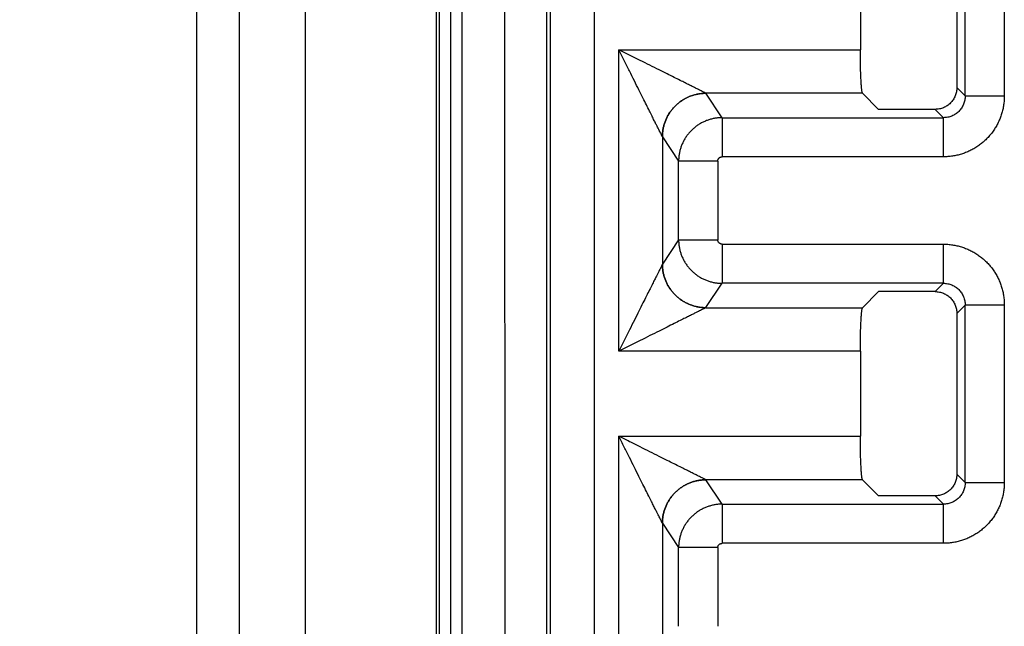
# Model space of a CAD drawing. Header units: inches. Extents: x 0 to 34, y 0 to 22.
# Tile 28 of 93: x 7.315 to 7.767, y 11.834 to 12.113. Entities that reach past the tile are written whole.
import ezdxf

# ---------------------------------------------------------------- set-up
doc = ezdxf.new("R2010")
doc.units = ezdxf.units.IN
doc.header["$LTSCALE"] = 1.87
doc.header["$MEASUREMENT"] = 0
doc.layers.get('0').update_dxf_attribs({"linetype": 'CONTINUOUS'})
doc.layers.add('DIMENSIONS', color=7, linetype='CONTINUOUS')
doc.styles.get("Standard").update_dxf_attribs({"font": 'txt', "width": 0.8})
doc.dimstyles.new('DIMSTYLE_1', dxfattribs={"dimtxt": 0.125, "dimasz": 0.18, "dimexe": 0.18, "dimexo": 0.0625, "dimgap": 0.09, "dimtad": 0, "dimtih": 1, "dimtoh": 1, "dimdec": 3, "dimzin": 4, "dimdsep": 46, "dimtxsty": 'STANDARD', "dimblk": '_FILLED', "dimblk1": '_FILLED', "dimblk2": '_FILLED', "dimcen": 0.09, "dimadec": 0, "dimazin": 0, "dimtp": 0.01, "dimtm": 0.01, "dimtfac": 1, "dimtdec": 3, "dimtofl": 0, "dimtmove": 0, "dimatfit": 3, "dimldrblk": '_FILLED', "dimfxl": 1, "dimtolj": 1, "dimtzin": 4, "dimarcsym": 0})

# ---------------------------------------------------------------- blocks, each defined once
blk = doc.blocks.new('_FILLED')
at = {"color": 0, "linetype": 'BYBLOCK'}
blk.add_solid([(0, 0), (-1, 0.1736), (-1, -0.1736)], dxfattribs=at)
blk = doc.blocks.new('*D17')
at = {"layer": 'DIMENSIONS', "color": 2, "linetype": 'CONTINUOUS'}
for p, q in [((7.51627, 13.00974), (5.77132, 13.00974)), ((5.89632, 13.00974), (5.89632, 12.01753)), ((5.89632, 10.86468), (5.89632, 11.76753)), ((7.51627, 10.86468), (5.77132, 10.86468))]:
    blk.add_line(p, q, dxfattribs=at)
at = {"layer": 'DIMENSIONS', "color": 2, "linetype": 'CONTINUOUS', "xscale": 0.18, "yscale": 0.18, "zscale": 0.18}
for p, rotation in [((5.89632, 13.00974), 90), ((5.89632, 10.86468), 270)]:
    blk.add_blockref('_FILLED', p, dxfattribs=dict(at, rotation=rotation))
at = {"layer": 'DIMENSIONS', "color": 2, "linetype": 'CONTINUOUS', "width": 0.8}
for s, p in [('[', (5.85882, 11.83003)), (']', (6.45882, 11.83003)), ('2.145', (5.23382, 11.83003)), ('54.48', (5.95882, 11.83003))]:
    blk.add_text(s, height=0.125, dxfattribs=at).set_placement(p)

msp = doc.modelspace()

# ---------------------------------------------------------------- linework, layer by layer
at = {"color": 7, "linetype": 'CONTINUOUS'}
for p, q in [((7.39632, 8.61007), (7.39632, 13.40891)), ((7.41579, 13.40892), (7.41579, 8.61007)), ((7.44632, 8.65832), (7.44632, 13.36153)), ((7.50632, 13.36153), (7.50632, 8.65832)), ((7.50782, 8.72179), (7.50782, 13.29747)), ((7.51282, 13.29739), (7.51282, 8.72187)), ((7.51301, 8.72187), (7.51301, 13.29739)), ((7.518, 13.2973), (7.518, 8.72197)), ((7.53813, 10.84189), (7.5375, 13.29698)), ((7.57877, 13.00974), (7.57877, 10.86468)), ((7.55705, 10.88293), (7.55705, 12.99149)), ((7.55879, 10.88466), (7.55879, 12.98975)), ((7.74914, 12.07773), (7.74914, 12.15919)), ((7.76712, 12.15918), (7.76712, 12.07773)), ((7.74532, 12.15537), (7.74532, 12.08155)), ((7.70103, 12.13799), (7.70103, 12.09893)), ((7.59015, 11.96049), (7.59015, 12.09893)), ((7.59015, 12.09893), (7.70103, 12.09893)), ((7.70203, 12.07895), (7.63009, 12.07895)), ((7.63757, 12.06774), (7.63012, 12.07892)), ((7.70203, 12.07895), (7.70942, 12.07156)), ((7.74914, 12.07773), (7.74532, 12.08155)), ((7.74914, 12.07773), (7.76712, 12.07773)), ((7.73533, 12.07156), (7.70942, 12.07156)), ((7.73533, 12.07156), (7.73915, 12.06774)), ((7.63757, 12.06774), (7.63757, 12.04976)), ((7.63757, 12.06774), (7.73915, 12.06774)), ((7.73915, 12.04976), (7.73915, 12.06774)), ((7.61013, 12.05895), (7.61013, 12.00047)), ((7.61013, 12.05895), (7.61758, 12.04777)), ((7.61758, 12.01165), (7.61758, 12.04777)), ((7.63557, 12.04777), (7.61758, 12.04777)), ((7.63557, 12.04777), (7.63557, 12.01165)), ((7.73915, 12.04976), (7.63757, 12.04976)), ((7.61758, 12.01165), (7.61013, 12.00047)), ((7.61758, 12.01165), (7.63557, 12.01165)), ((7.63757, 12.00965), (7.63757, 11.99167)), ((7.63757, 12.00965), (7.73915, 12.00965)), ((7.73915, 11.99167), (7.73915, 12.00965)), ((7.63012, 11.9805), (7.63757, 11.99167)), ((7.73915, 11.99167), (7.63757, 11.99167)), ((7.73915, 11.99167), (7.73533, 11.98785)), ((7.70203, 11.98046), (7.70942, 11.98785)), ((7.73533, 11.98785), (7.70942, 11.98785)), ((7.63009, 11.98046), (7.70203, 11.98046)), ((7.74532, 11.97787), (7.74914, 11.98169)), ((7.74914, 11.90023), (7.74914, 11.98169)), ((7.76712, 11.98169), (7.74914, 11.98169)), ((7.76712, 11.98168), (7.76712, 11.90023)), ((7.74532, 11.97787), (7.74532, 11.90405)), ((7.70103, 11.96049), (7.59015, 11.96049)), ((7.70103, 11.96049), (7.70103, 11.92143)), ((7.59015, 11.78299), (7.59015, 11.92143)), ((7.59015, 11.92143), (7.70103, 11.92143)), ((7.74914, 11.90023), (7.74532, 11.90405)), ((7.70203, 11.90145), (7.63009, 11.90145)), ((7.63757, 11.89024), (7.63012, 11.90142)), ((7.70203, 11.90145), (7.70942, 11.89406)), ((7.74914, 11.90023), (7.76712, 11.90023)), ((7.73533, 11.89406), (7.70942, 11.89406)), ((7.73533, 11.89406), (7.73915, 11.89024)), ((7.63757, 11.89024), (7.63757, 11.87226)), ((7.63757, 11.89024), (7.73915, 11.89024)), ((7.73915, 11.87226), (7.73915, 11.89024)), ((7.61013, 11.88145), (7.61013, 11.82297)), ((7.61013, 11.88145), (7.61758, 11.87027)), ((7.73915, 11.87226), (7.63757, 11.87226)), ((7.61758, 11.83415), (7.61758, 11.87027)), ((7.63557, 11.87027), (7.61758, 11.87027)), ((7.63557, 11.87027), (7.63557, 11.83415))]:
    msp.add_line(p, q, dxfattribs=at)
for points, knots in [([(7.61012, 12.05898), (7.6101, 12.05903), (7.61004, 12.05915), (7.60992, 12.05938), (7.60975, 12.05971), (7.60953, 12.06016), (7.60924, 12.06075), (7.60887, 12.06148), (7.60841, 12.0624), (7.60784, 12.06353), (7.60715, 12.06492), (7.60632, 12.06658), (7.60532, 12.06858), (7.60414, 12.07094), (7.60275, 12.07372), (7.60113, 12.07695), (7.59929, 12.08065), (7.59722, 12.08478), (7.59497, 12.08927), (7.5926, 12.09403), (7.59097, 12.09728), (7.59015, 12.09893)], [0, 0, 0, 0, 0.003428, 0.009128, 0.01738, 0.028516, 0.042896, 0.061069, 0.08379, 0.111875, 0.146176, 0.187599, 0.237114, 0.295776, 0.364934, 0.445806, 0.538723, 0.642611, 0.755944, 0.876177, 1, 1, 1, 1]), ([(7.63009, 12.07895), (7.63005, 12.07898), (7.62992, 12.07904), (7.62969, 12.07916), (7.62935, 12.07932), (7.6289, 12.07955), (7.62832, 12.07984), (7.62758, 12.08021), (7.62666, 12.08067), (7.62553, 12.08123), (7.62415, 12.08192), (7.62249, 12.08276), (7.6205, 12.08375), (7.61815, 12.08493), (7.61537, 12.08631), (7.61214, 12.08793), (7.60845, 12.08978), (7.60432, 12.09184), (7.59982, 12.09409), (7.59506, 12.09647), (7.5918, 12.0981), (7.59015, 12.09893)], [0, 0, 0, 0, 0.003451, 0.009193, 0.017493, 0.028685, 0.043118, 0.061336, 0.084043, 0.112063, 0.146273, 0.187603, 0.237012, 0.29557, 0.364611, 0.445332, 0.538107, 0.641958, 0.755377, 0.875815, 1, 1, 1, 1]), ([(7.70203, 12.07895), (7.70198, 12.079), (7.70192, 12.07916), (7.70184, 12.07946), (7.70176, 12.0799), (7.70167, 12.08047), (7.7016, 12.08118), (7.70152, 12.08201), (7.70145, 12.08296), (7.70138, 12.08403), (7.70132, 12.0852), (7.70126, 12.08647), (7.70121, 12.08782), (7.70116, 12.08926), (7.70112, 12.09076), (7.70109, 12.09233), (7.70107, 12.09393), (7.70105, 12.09558), (7.70104, 12.09725), (7.70103, 12.09837), (7.70103, 12.09893)], [0, 0, 0, 0, 0.009072, 0.024706, 0.04707, 0.076004, 0.111505, 0.153339, 0.201066, 0.254346, 0.313078, 0.37668, 0.444468, 0.516293, 0.591698, 0.669879, 0.75018, 0.832512, 0.916083, 1, 1, 1, 1]), ([(7.61012, 12.05898), (7.61012, 12.05953), (7.61017, 12.06063), (7.61038, 12.06227), (7.61072, 12.06389), (7.61119, 12.06547), (7.6118, 12.067), (7.61252, 12.06849), (7.61337, 12.0699), (7.61433, 12.07125), (7.6154, 12.0725), (7.61657, 12.07367), (7.61783, 12.07474), (7.61917, 12.0757), (7.62059, 12.07655), (7.62207, 12.07728), (7.62361, 12.07788), (7.62519, 12.07835), (7.6268, 12.0787), (7.62844, 12.0789), (7.62954, 12.07895), (7.63009, 12.07895)], [0, 0, 0, 0, 0.0526, 0.105251, 0.157911, 0.210555, 0.263175, 0.315776, 0.368376, 0.421001, 0.473654, 0.526314, 0.578961, 0.631576, 0.684176, 0.736783, 0.789414, 0.84207, 0.89474, 0.947398, 1, 1, 1, 1]), ([(7.63012, 12.07892), (7.62957, 12.07892), (7.62847, 12.07887), (7.62683, 12.07866), (7.62522, 12.07832), (7.62363, 12.07785), (7.62209, 12.07725), (7.62061, 12.07652), (7.61919, 12.07567), (7.61784, 12.07471), (7.61658, 12.07364), (7.61541, 12.07247), (7.61434, 12.07121), (7.61338, 12.06987), (7.61253, 12.06845), (7.61181, 12.06697), (7.6112, 12.06543), (7.61073, 12.06385), (7.61039, 12.06223), (7.61018, 12.06059), (7.61014, 12.05949), (7.61013, 12.05895)], [0, 0, 0, 0, 0.052591, 0.105223, 0.157872, 0.210525, 0.263173, 0.315816, 0.368461, 0.421118, 0.473787, 0.526456, 0.579115, 0.631754, 0.684379, 0.737, 0.789622, 0.842244, 0.894859, 0.947453, 1, 1, 1, 1]), ([(7.63012, 12.07892), (7.63012, 12.07892), (7.63011, 12.07893), (7.6301, 12.07894), (7.6301, 12.07895), (7.63009, 12.07895)], [0, 0, 0, 0, 0.316008, 0.649037, 1, 1, 1, 1]), ([(7.74532, 12.08155), (7.74532, 12.08122), (7.74529, 12.08057), (7.74514, 12.07959), (7.7449, 12.07864), (7.74457, 12.07772), (7.74415, 12.07683), (7.74365, 12.07599), (7.74306, 12.0752), (7.74241, 12.07447), (7.74168, 12.07382), (7.74089, 12.07323), (7.74005, 12.07273), (7.73916, 12.07231), (7.73824, 12.07198), (7.73729, 12.07174), (7.73631, 12.07159), (7.73566, 12.07156), (7.73533, 12.07156)], [0, 0, 0, 0, 0.062456, 0.125178, 0.187867, 0.250226, 0.312531, 0.375127, 0.437716, 0.5, 0.562284, 0.624873, 0.687469, 0.749774, 0.812133, 0.874822, 0.937544, 1, 1, 1, 1]), ([(7.76712, 12.07773), (7.76712, 12.07703), (7.76706, 12.07564), (7.76683, 12.07356), (7.76644, 12.0715), (7.7659, 12.06948), (7.76521, 12.0675), (7.76437, 12.06558), (7.7634, 12.06373), (7.76228, 12.06196), (7.76104, 12.06027), (7.75967, 12.05868), (7.7582, 12.05721), (7.75661, 12.05584), (7.75493, 12.0546), (7.75315, 12.05348), (7.7513, 12.05251), (7.74938, 12.05167), (7.7474, 12.05098), (7.74538, 12.05044), (7.74332, 12.05005), (7.74124, 12.04982), (7.73985, 12.04976), (7.73915, 12.04976)], [0, 0, 0, 0, 0.047598, 0.095228, 0.142884, 0.190513, 0.238075, 0.285637, 0.333295, 0.381008, 0.428655, 0.476214, 0.523741, 0.571296, 0.618936, 0.666641, 0.714294, 0.761856, 0.80943, 0.85708, 0.904759, 0.952402, 1, 1, 1, 1]), ([(7.74914, 12.07773), (7.74914, 12.0774), (7.74911, 12.07673), (7.74897, 12.07575), (7.74873, 12.0748), (7.74841, 12.07387), (7.74799, 12.07298), (7.74749, 12.07214), (7.74691, 12.07136), (7.74625, 12.07063), (7.74553, 12.06998), (7.74474, 12.06939), (7.7439, 12.06889), (7.74301, 12.06847), (7.74208, 12.06815), (7.74113, 12.06791), (7.74015, 12.06777), (7.73948, 12.06774), (7.73915, 12.06774)], [0, 0, 0, 0, 0.063179, 0.126062, 0.188695, 0.251125, 0.313399, 0.375567, 0.437679, 0.499785, 0.56193, 0.624133, 0.686406, 0.748763, 0.81123, 0.873876, 0.936775, 1, 1, 1, 1]), ([(7.63757, 12.06774), (7.63702, 12.06774), (7.63592, 12.06769), (7.63428, 12.06748), (7.63266, 12.06714), (7.63108, 12.06667), (7.62954, 12.06607), (7.62806, 12.06534), (7.62664, 12.0645), (7.62529, 12.06353), (7.62403, 12.06247), (7.62286, 12.0613), (7.62179, 12.06004), (7.62083, 12.05869), (7.61998, 12.05727), (7.61926, 12.05579), (7.61865, 12.05425), (7.61818, 12.05267), (7.61784, 12.05105), (7.61763, 12.04942), (7.61758, 12.04832), (7.61758, 12.04777)], [0, 0, 0, 0, 0.052629, 0.105264, 0.157899, 0.210536, 0.263176, 0.315822, 0.368474, 0.421126, 0.473774, 0.526416, 0.579059, 0.631701, 0.684337, 0.736963, 0.789581, 0.842193, 0.8948, 0.947405, 1, 1, 1, 1]), ([(7.61012, 12.05898), (7.61012, 12.05898), (7.61012, 12.05897), (7.61013, 12.05896), (7.61013, 12.05895), (7.61013, 12.05895)], [0, 0, 0, 0, 0.340908, 0.674077, 1, 1, 1, 1]), ([(7.63557, 12.04777), (7.63557, 12.04785), (7.63558, 12.04804), (7.63564, 12.04831), (7.63574, 12.04858), (7.63587, 12.04884), (7.63605, 12.04908), (7.63626, 12.04929), (7.6365, 12.04946), (7.63676, 12.0496), (7.63703, 12.0497), (7.6373, 12.04975), (7.63748, 12.04976), (7.63757, 12.04976)], [0, 0, 0, 0, 0.085023, 0.173405, 0.264677, 0.358186, 0.453103, 0.548456, 0.643248, 0.736523, 0.827474, 0.915477, 1, 1, 1, 1]), ([(7.61758, 12.01165), (7.61758, 12.0111), (7.61763, 12.01), (7.61784, 12.00836), (7.61818, 12.00674), (7.61865, 12.00516), (7.61926, 12.00362), (7.61998, 12.00214), (7.62083, 12.00072), (7.62179, 11.99938), (7.62286, 11.99812), (7.62403, 11.99695), (7.62529, 11.99588), (7.62664, 11.99492), (7.62806, 11.99407), (7.62954, 11.99335), (7.63108, 11.99274), (7.63266, 11.99227), (7.63428, 11.99193), (7.63592, 11.99172), (7.63702, 11.99168), (7.63757, 11.99167)], [0, 0, 0, 0, 0.052598, 0.105202, 0.157808, 0.210419, 0.263036, 0.315662, 0.368299, 0.420941, 0.473583, 0.526226, 0.578873, 0.631526, 0.684177, 0.736823, 0.789464, 0.842102, 0.894738, 0.947374, 1, 1, 1, 1]), ([(7.63757, 12.00965), (7.63748, 12.00965), (7.6373, 12.00966), (7.63703, 12.00972), (7.63676, 12.00981), (7.6365, 12.00995), (7.63626, 12.01013), (7.63605, 12.01034), (7.63587, 12.01058), (7.63574, 12.01084), (7.63564, 12.01111), (7.63558, 12.01138), (7.63557, 12.01156), (7.63557, 12.01165)], [0, 0, 0, 0, 0.084921, 0.173285, 0.264541, 0.358037, 0.452947, 0.548299, 0.643095, 0.736381, 0.82735, 0.915375, 1, 1, 1, 1]), ([(7.73915, 12.00965), (7.73985, 12.00965), (7.74124, 12.0096), (7.74332, 12.00936), (7.74538, 12.00898), (7.7474, 12.00843), (7.74938, 12.00775), (7.7513, 12.00691), (7.75315, 12.00593), (7.75492, 12.00482), (7.75661, 12.00357), (7.75819, 12.00221), (7.75967, 12.00073), (7.76104, 11.99915), (7.76228, 11.99746), (7.7634, 11.99569), (7.76437, 11.99383), (7.76521, 11.99191), (7.7659, 11.98994), (7.76644, 11.98792), (7.76683, 11.98586), (7.76706, 11.98378), (7.76712, 11.98238), (7.76712, 11.98168)], [0, 0, 0, 0, 0.047598, 0.095227, 0.142884, 0.190513, 0.238075, 0.285637, 0.333295, 0.381008, 0.428655, 0.476214, 0.523741, 0.571296, 0.618936, 0.666641, 0.714294, 0.761856, 0.80943, 0.85708, 0.904759, 0.952402, 1, 1, 1, 1]), ([(7.61012, 12.00043), (7.6101, 12.00039), (7.61003, 12.00026), (7.60992, 12.00003), (7.60975, 11.99969), (7.60952, 11.99923), (7.60923, 11.99865), (7.60886, 11.99791), (7.6084, 11.99699), (7.60783, 11.99585), (7.60714, 11.99447), (7.60631, 11.99281), (7.60532, 11.99083), (7.60414, 11.98847), (7.60276, 11.98571), (7.60114, 11.98248), (7.5993, 11.97879), (7.59723, 11.97466), (7.59499, 11.97017), (7.5926, 11.9654), (7.59097, 11.96214), (7.59015, 11.96049)], [0, 0, 0, 0, 0.003498, 0.009303, 0.017667, 0.028913, 0.043403, 0.061697, 0.084522, 0.112644, 0.146863, 0.188121, 0.23744, 0.29588, 0.364768, 0.445389, 0.538155, 0.641986, 0.755357, 0.875751, 1, 1, 1, 1]), ([(7.61013, 12.00047), (7.61013, 12.00046), (7.61013, 12.00046), (7.61012, 12.00044), (7.61012, 12.00044), (7.61012, 12.00043)], [0, 0, 0, 0, 0.326576, 0.659561, 1, 1, 1, 1]), ([(7.63009, 11.98046), (7.62954, 11.98046), (7.62844, 11.98051), (7.6268, 11.98072), (7.62519, 11.98106), (7.62361, 11.98154), (7.62207, 11.98214), (7.62059, 11.98287), (7.61917, 11.98371), (7.61783, 11.98467), (7.61657, 11.98574), (7.6154, 11.98691), (7.61433, 11.98817), (7.61337, 11.98951), (7.61253, 11.99093), (7.6118, 11.99241), (7.6112, 11.99395), (7.61072, 11.99553), (7.61038, 11.99714), (7.61017, 11.99878), (7.61012, 11.99988), (7.61012, 12.00043)], [0, 0, 0, 0, 0.0526, 0.105251, 0.157911, 0.210556, 0.263176, 0.315777, 0.368378, 0.421004, 0.473657, 0.526317, 0.578964, 0.63158, 0.684179, 0.736787, 0.789418, 0.842074, 0.894743, 0.9474, 1, 1, 1, 1]), ([(7.61013, 12.00047), (7.61014, 11.99992), (7.61018, 11.99882), (7.61039, 11.99718), (7.61073, 11.99557), (7.6112, 11.99398), (7.61181, 11.99245), (7.61253, 11.99096), (7.61338, 11.98954), (7.61434, 11.9882), (7.61541, 11.98694), (7.61658, 11.98577), (7.61784, 11.9847), (7.61919, 11.98374), (7.62061, 11.9829), (7.62209, 11.98217), (7.62363, 11.98157), (7.62522, 11.98109), (7.62683, 11.98075), (7.62847, 11.98054), (7.62957, 11.9805), (7.63012, 11.9805)], [0, 0, 0, 0, 0.052551, 0.105144, 0.157757, 0.210376, 0.262994, 0.315612, 0.368238, 0.420882, 0.473545, 0.526214, 0.57888, 0.631532, 0.684176, 0.736821, 0.789472, 0.842128, 0.89478, 0.947412, 1, 1, 1, 1]), ([(7.73915, 11.99167), (7.73948, 11.99168), (7.74015, 11.99165), (7.74112, 11.99151), (7.74208, 11.99127), (7.74301, 11.99094), (7.7439, 11.99052), (7.74474, 11.99002), (7.74552, 11.98944), (7.74625, 11.98878), (7.7469, 11.98806), (7.74749, 11.98727), (7.74799, 11.98643), (7.74841, 11.98554), (7.74873, 11.98462), (7.74897, 11.98366), (7.74911, 11.98268), (7.74914, 11.98202), (7.74914, 11.98169)], [0, 0, 0, 0, 0.063179, 0.126062, 0.188695, 0.251125, 0.313399, 0.375567, 0.437679, 0.499785, 0.56193, 0.624133, 0.686406, 0.748763, 0.81123, 0.873876, 0.936775, 1, 1, 1, 1]), ([(7.73533, 11.98785), (7.73566, 11.98785), (7.73631, 11.98782), (7.73729, 11.98768), (7.73824, 11.98744), (7.73916, 11.98711), (7.74005, 11.98669), (7.74089, 11.98618), (7.74168, 11.9856), (7.74241, 11.98494), (7.74306, 11.98421), (7.74365, 11.98343), (7.74415, 11.98258), (7.74457, 11.9817), (7.7449, 11.98077), (7.74514, 11.97982), (7.74529, 11.97885), (7.74532, 11.97819), (7.74532, 11.97787)], [0, 0, 0, 0, 0.062456, 0.125178, 0.187867, 0.250226, 0.312531, 0.375127, 0.437716, 0.5, 0.562284, 0.624873, 0.687469, 0.749774, 0.812133, 0.874822, 0.937544, 1, 1, 1, 1]), ([(7.63009, 11.98046), (7.63005, 11.98044), (7.62993, 11.98038), (7.6297, 11.98026), (7.62937, 11.9801), (7.62892, 11.97987), (7.62833, 11.97958), (7.6276, 11.97921), (7.62668, 11.97875), (7.62555, 11.97819), (7.62417, 11.9775), (7.62251, 11.97667), (7.62052, 11.97567), (7.61816, 11.97449), (7.61538, 11.9731), (7.61214, 11.97149), (7.60845, 11.96964), (7.60432, 11.96757), (7.59982, 11.96532), (7.59505, 11.96294), (7.5918, 11.96131), (7.59015, 11.96049)], [0, 0, 0, 0, 0.003354, 0.008982, 0.01718, 0.028323, 0.042763, 0.060972, 0.083607, 0.111572, 0.145807, 0.187192, 0.236679, 0.295312, 0.364453, 0.445303, 0.53816, 0.642055, 0.755511, 0.875943, 1, 1, 1, 1]), ([(7.63012, 11.9805), (7.63012, 11.98049), (7.63011, 11.98048), (7.6301, 11.98047), (7.6301, 11.98046), (7.63009, 11.98046)], [0, 0, 0, 0, 0.315488, 0.648397, 1, 1, 1, 1]), ([(7.70103, 11.96049), (7.70103, 11.96105), (7.70104, 11.96217), (7.70105, 11.96384), (7.70107, 11.96548), (7.70109, 11.96709), (7.70112, 11.96865), (7.70116, 11.97016), (7.70121, 11.97159), (7.70126, 11.97295), (7.70132, 11.97422), (7.70138, 11.97539), (7.70145, 11.97645), (7.70152, 11.9774), (7.7016, 11.97824), (7.70167, 11.97894), (7.70176, 11.97952), (7.70184, 11.97996), (7.70192, 11.98026), (7.70198, 11.98042), (7.70203, 11.98046)], [0, 0, 0, 0, 0.083917, 0.167488, 0.249821, 0.330121, 0.408302, 0.483707, 0.555532, 0.62332, 0.686922, 0.745654, 0.798935, 0.846661, 0.888495, 0.923997, 0.95293, 0.975294, 0.990928, 1, 1, 1, 1]), ([(7.61012, 11.88148), (7.6101, 11.88153), (7.61004, 11.88165), (7.60992, 11.88188), (7.60975, 11.88221), (7.60953, 11.88266), (7.60924, 11.88325), (7.60887, 11.88398), (7.60841, 11.8849), (7.60784, 11.88603), (7.60715, 11.88742), (7.60632, 11.88908), (7.60532, 11.89108), (7.60414, 11.89344), (7.60275, 11.89622), (7.60113, 11.89945), (7.59929, 11.90315), (7.59722, 11.90728), (7.59497, 11.91177), (7.5926, 11.91653), (7.59097, 11.91978), (7.59015, 11.92143)], [0, 0, 0, 0, 0.003428, 0.009128, 0.01738, 0.028516, 0.042896, 0.061069, 0.08379, 0.111875, 0.146176, 0.187599, 0.237114, 0.295776, 0.364934, 0.445806, 0.538723, 0.642611, 0.755944, 0.876177, 1, 1, 1, 1]), ([(7.63009, 11.90145), (7.63005, 11.90148), (7.62992, 11.90154), (7.62969, 11.90166), (7.62935, 11.90182), (7.6289, 11.90205), (7.62832, 11.90234), (7.62758, 11.90271), (7.62666, 11.90317), (7.62553, 11.90373), (7.62415, 11.90442), (7.62249, 11.90526), (7.6205, 11.90625), (7.61815, 11.90743), (7.61537, 11.90881), (7.61214, 11.91043), (7.60845, 11.91228), (7.60432, 11.91434), (7.59982, 11.91659), (7.59506, 11.91897), (7.5918, 11.9206), (7.59015, 11.92143)], [0, 0, 0, 0, 0.003451, 0.009193, 0.017493, 0.028685, 0.043118, 0.061336, 0.084043, 0.112063, 0.146273, 0.187603, 0.237012, 0.29557, 0.364611, 0.445332, 0.538107, 0.641958, 0.755377, 0.875815, 1, 1, 1, 1]), ([(7.70203, 11.90145), (7.70198, 11.9015), (7.70192, 11.90166), (7.70184, 11.90196), (7.70176, 11.9024), (7.70167, 11.90297), (7.7016, 11.90368), (7.70152, 11.90451), (7.70145, 11.90546), (7.70138, 11.90653), (7.70132, 11.9077), (7.70126, 11.90897), (7.70121, 11.91032), (7.70116, 11.91176), (7.70112, 11.91326), (7.70109, 11.91483), (7.70107, 11.91643), (7.70105, 11.91808), (7.70104, 11.91975), (7.70103, 11.92087), (7.70103, 11.92143)], [0, 0, 0, 0, 0.009072, 0.024706, 0.04707, 0.076004, 0.111505, 0.153339, 0.201066, 0.254346, 0.313078, 0.37668, 0.444468, 0.516293, 0.591698, 0.669879, 0.75018, 0.832512, 0.916083, 1, 1, 1, 1]), ([(7.74532, 11.90405), (7.74532, 11.90372), (7.74529, 11.90307), (7.74514, 11.90209), (7.7449, 11.90114), (7.74457, 11.90022), (7.74415, 11.89933), (7.74365, 11.89849), (7.74306, 11.8977), (7.74241, 11.89697), (7.74168, 11.89632), (7.74089, 11.89573), (7.74005, 11.89523), (7.73916, 11.89481), (7.73824, 11.89448), (7.73729, 11.89424), (7.73631, 11.89409), (7.73566, 11.89406), (7.73533, 11.89406)], [0, 0, 0, 0, 0.062456, 0.125178, 0.187867, 0.250226, 0.312531, 0.375127, 0.437716, 0.5, 0.562284, 0.624873, 0.687469, 0.749774, 0.812133, 0.874822, 0.937544, 1, 1, 1, 1]), ([(7.61012, 11.88148), (7.61012, 11.88203), (7.61017, 11.88313), (7.61038, 11.88477), (7.61072, 11.88639), (7.61119, 11.88797), (7.6118, 11.8895), (7.61252, 11.89099), (7.61337, 11.8924), (7.61433, 11.89375), (7.6154, 11.895), (7.61657, 11.89617), (7.61783, 11.89724), (7.61917, 11.8982), (7.62059, 11.89905), (7.62207, 11.89978), (7.62361, 11.90038), (7.62519, 11.90085), (7.6268, 11.9012), (7.62844, 11.9014), (7.62954, 11.90145), (7.63009, 11.90145)], [0, 0, 0, 0, 0.0526, 0.105251, 0.157911, 0.210555, 0.263175, 0.315776, 0.368376, 0.421001, 0.473654, 0.526314, 0.578961, 0.631576, 0.684176, 0.736783, 0.789414, 0.84207, 0.89474, 0.947398, 1, 1, 1, 1]), ([(7.63012, 11.90142), (7.62957, 11.90142), (7.62847, 11.90137), (7.62683, 11.90116), (7.62522, 11.90082), (7.62363, 11.90035), (7.62209, 11.89975), (7.62061, 11.89902), (7.61919, 11.89817), (7.61784, 11.89721), (7.61658, 11.89614), (7.61541, 11.89497), (7.61434, 11.89371), (7.61338, 11.89237), (7.61253, 11.89095), (7.61181, 11.88947), (7.6112, 11.88793), (7.61073, 11.88635), (7.61039, 11.88473), (7.61018, 11.88309), (7.61014, 11.88199), (7.61013, 11.88145)], [0, 0, 0, 0, 0.052591, 0.105223, 0.157872, 0.210525, 0.263173, 0.315816, 0.368461, 0.421118, 0.473787, 0.526456, 0.579115, 0.631754, 0.684379, 0.737, 0.789622, 0.842244, 0.894859, 0.947453, 1, 1, 1, 1]), ([(7.63012, 11.90142), (7.63012, 11.90142), (7.63011, 11.90143), (7.6301, 11.90144), (7.6301, 11.90145), (7.63009, 11.90145)], [0, 0, 0, 0, 0.316008, 0.649037, 1, 1, 1, 1]), ([(7.76712, 11.90023), (7.76712, 11.89953), (7.76706, 11.89814), (7.76683, 11.89606), (7.76644, 11.894), (7.7659, 11.89198), (7.76521, 11.89), (7.76437, 11.88808), (7.7634, 11.88623), (7.76228, 11.88446), (7.76104, 11.88277), (7.75967, 11.88118), (7.7582, 11.87971), (7.75661, 11.87834), (7.75493, 11.8771), (7.75315, 11.87598), (7.7513, 11.87501), (7.74938, 11.87417), (7.7474, 11.87348), (7.74538, 11.87294), (7.74332, 11.87255), (7.74124, 11.87232), (7.73985, 11.87226), (7.73915, 11.87226)], [0, 0, 0, 0, 0.047598, 0.095228, 0.142884, 0.190513, 0.238075, 0.285637, 0.333295, 0.381008, 0.428655, 0.476214, 0.523741, 0.571296, 0.618936, 0.666641, 0.714294, 0.761856, 0.80943, 0.85708, 0.904759, 0.952402, 1, 1, 1, 1]), ([(7.74914, 11.90023), (7.74914, 11.8999), (7.74911, 11.89923), (7.74897, 11.89825), (7.74873, 11.8973), (7.74841, 11.89637), (7.74799, 11.89548), (7.74749, 11.89464), (7.74691, 11.89386), (7.74625, 11.89313), (7.74553, 11.89248), (7.74474, 11.89189), (7.7439, 11.89139), (7.74301, 11.89097), (7.74208, 11.89065), (7.74113, 11.89041), (7.74015, 11.89027), (7.73948, 11.89024), (7.73915, 11.89024)], [0, 0, 0, 0, 0.063179, 0.126062, 0.188695, 0.251125, 0.313399, 0.375567, 0.437679, 0.499785, 0.56193, 0.624133, 0.686406, 0.748763, 0.81123, 0.873876, 0.936775, 1, 1, 1, 1]), ([(7.63757, 11.89024), (7.63702, 11.89024), (7.63592, 11.89019), (7.63428, 11.88998), (7.63266, 11.88964), (7.63108, 11.88917), (7.62954, 11.88857), (7.62806, 11.88784), (7.62664, 11.887), (7.62529, 11.88603), (7.62403, 11.88497), (7.62286, 11.8838), (7.62179, 11.88254), (7.62083, 11.88119), (7.61998, 11.87977), (7.61926, 11.87829), (7.61865, 11.87675), (7.61818, 11.87517), (7.61784, 11.87355), (7.61763, 11.87192), (7.61758, 11.87082), (7.61758, 11.87027)], [0, 0, 0, 0, 0.052629, 0.105264, 0.157899, 0.210536, 0.263176, 0.315822, 0.368474, 0.421126, 0.473774, 0.526416, 0.579059, 0.631701, 0.684337, 0.736963, 0.789581, 0.842193, 0.8948, 0.947405, 1, 1, 1, 1]), ([(7.61012, 11.88148), (7.61012, 11.88148), (7.61012, 11.88147), (7.61013, 11.88146), (7.61013, 11.88145), (7.61013, 11.88145)], [0, 0, 0, 0, 0.340908, 0.674077, 1, 1, 1, 1]), ([(7.63557, 11.87027), (7.63557, 11.87035), (7.63558, 11.87054), (7.63564, 11.87081), (7.63574, 11.87108), (7.63587, 11.87134), (7.63605, 11.87158), (7.63626, 11.87179), (7.6365, 11.87196), (7.63676, 11.8721), (7.63703, 11.8722), (7.6373, 11.87225), (7.63748, 11.87226), (7.63757, 11.87226)], [0, 0, 0, 0, 0.085023, 0.173405, 0.264677, 0.358186, 0.453103, 0.548456, 0.643248, 0.736523, 0.827474, 0.915477, 1, 1, 1, 1])]:
    msp.add_open_spline(points, degree=3, knots=knots, dxfattribs=at)

# ---------------------------------------------------------------- dimensions: what is measured, and where the dimension line sits
at = {"layer": 'DIMENSIONS', "color": 2, "linetype": 'CONTINUOUS'}
dim = msp.add_linear_dim(base=(5.89632, 10.86468), p1=(7.51627, 13.00974), p2=(7.51627, 10.86468), angle=270, dimstyle='DIMSTYLE_1', dxfattribs=at)
dim.commit()
dim.dimension.update_dxf_attribs({"geometry": '*D17', "text_midpoint": (5.89632, 11.89253), "dimtype": 160})

doc.saveas('drawing.dxf')
